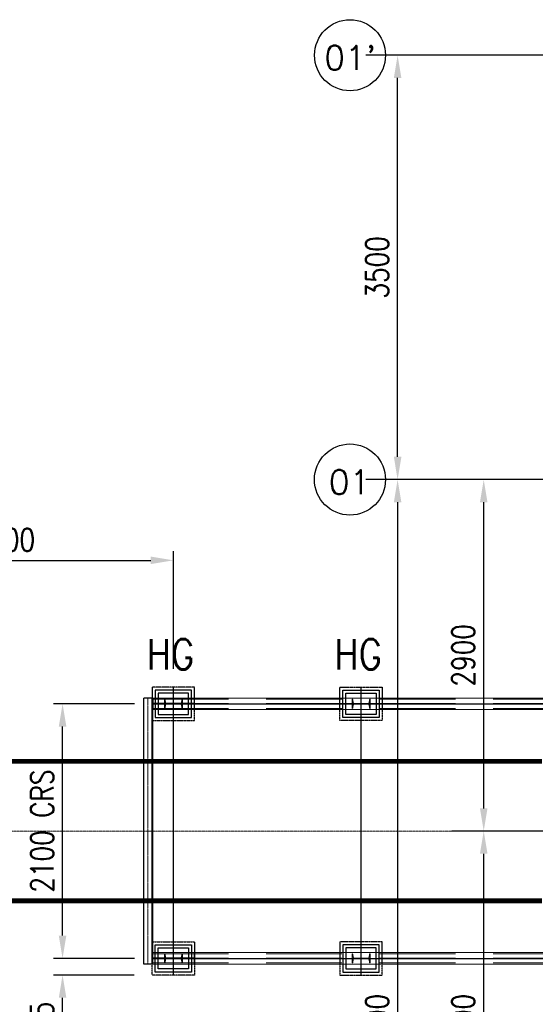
# Model space of a CAD drawing. Header units: inches. Extents: x -204116 to 930598, y -391373 to 256461.
# Tile 132 of 225: x 354702 to 358960, y -204703 to -196581. Entities that reach past the tile are written whole.
import ezdxf
from ezdxf.lldxf.tags import DXFTag

# ---------------------------------------------------------------- set-up
doc = ezdxf.new("R2010")
doc.units = ezdxf.units.IN
doc.header["$LTSCALE"] = 10
doc.header["$MEASUREMENT"] = 0
doc.header["$PDMODE"] = 1
doc.header["$PDSIZE"] = 1000
for name, pattern in [('CENTER', [2, 1.25, -0.25, 0.25, -0.25]), ('HIDDEN', [0.375, 0.25, -0.125]), ('PHANTOM', [2.5, 1.25, -0.25, 0.25, -0.25, 0.25, -0.25]), ('PHANTOM2', [1.25, 0.625, -0.125, 0.125, -0.125, 0.125, -0.125])]:
    doc.linetypes.add(name, pattern=pattern)
doc.layers.get('Defpoints').update_dxf_attribs({"lineweight": 25})
for name, color, linetype, lineweight in [('BEV0002', 1, 'CENTER', 9), ('cen', 2, 'CENTER2', 25), ('CTEXT2', 3, 'Continuous', 25), ('P', 5, 'PHANTOM2', 9), ('TEXT', 3, 'Continuous', 25)]:
    doc.layers.add(name, color=color, linetype=linetype, lineweight=lineweight)
doc.layers.add('FDN', color=8, linetype='PHANTOM')
doc.styles.add('MIC', font='romans.shx', dxfattribs={"width": 0.8})
doc.styles.add('romans', font='romans.shx', dxfattribs={"width": 0.8})
doc.styles.get("Standard").update_dxf_attribs({"font": 'simplex.shx'})
tags = doc.linetypes.add('CENTER2', pattern=[1.125, 0.75, -0.125, 0.125, -0.125]).pattern_tags.tags
tags[10:11] = [DXFTag(74, 4), DXFTag(75, 0), DXFTag(340, '0'), DXFTag(46, 1.0), DXFTag(50, 0.0), DXFTag(44, 0.0), DXFTag(45, 0.0)]
tags[8:9] = [DXFTag(74, 4), DXFTag(75, 0), DXFTag(340, '0'), DXFTag(46, 1.0), DXFTag(50, 0.0), DXFTag(44, 0.0), DXFTag(45, 0.0)]
tags[6:7] = [DXFTag(74, 4), DXFTag(75, 0), DXFTag(340, '0'), DXFTag(46, 1.0), DXFTag(50, 0.0), DXFTag(44, 0.0), DXFTag(45, 0.0)]
tags[4:5] = [DXFTag(74, 4), DXFTag(75, 0), DXFTag(340, '0'), DXFTag(46, 1.0), DXFTag(50, 0.0), DXFTag(44, 0.0), DXFTag(45, 0.0)]
doc.dimstyles.new('1_75', dxfattribs={"dimscale": 75, "dimtxt": 2.5, "dimasz": 2.5, "dimexe": 1, "dimexo": 2, "dimgap": 1, "dimtad": 1, "dimtoh": 1, "dimdec": 0, "dimzin": 9, "dimdsep": 46, "dimtxsty": 'MIC', "dimcen": 2.5, "dimclrd": 1, "dimclre": 1, "dimclrt": 256, "dimadec": 0, "dimazin": 0, "dimtfac": 1, "dimtdec": 0, "dimtmove": 2, "dimatfit": 3, "dimfxl": 1, "dimlwd": -1, "dimlwe": -1, "dimarcsym": 0})

# ---------------------------------------------------------------- blocks, each defined once
blk = doc.blocks.new('TakeUp Plan')
for p, q in [((-5795.1, -1097.5, -6.5), (-5795.1, 1097.5, -2.4)), ((-5720.6, 1097.5, -7), (-5795.1, 1097.5, -2.4)), ((-5720.6, 1097.5, -2.1), (-5720.6, 1002.5, -2.1)), ((-5720.6, -1097.5, -2.1), (-5720.6, -1002.5, -2.1)), ((-5720.6, -1097.5, -2), (-5795.1, -1097.5, -6.5))]:
    blk.add_line(p, q)
at = {"color": 1}
blk.add_line((-3781.3, 1050, -2), (-4217.9, 1050, -2), dxfattribs=at)
at = {"color": 2, "elevation": -2}
for points in [[(-5699.6, 937.5), (-5399.6, 937.5), (-5399.6, 1162.5), (-5699.6, 1162.5)], [(-3849.6, 937.5), (-4149.6, 937.5), (-4149.6, 1162.5), (-3849.6, 1162.5)], [(-5699.6, -937.5), (-5399.6, -937.5), (-5399.6, -1162.5), (-5699.6, -1162.5)], [(-3849.6, -937.5), (-4149.6, -937.5), (-4149.6, -1162.5), (-3849.6, -1162.5)]]:
    blk.add_lwpolyline(points, close=True, dxfattribs=at)
at = {"elevation": -2}
for points in [[(-5674.6, 962.5), (-5424.6, 962.5), (-5424.6, 1137.5), (-5674.6, 1137.5)], [(-3874.6, 962.5), (-4124.6, 962.5), (-4124.6, 1137.5), (-3874.6, 1137.5)], [(-5674.6, -962.5), (-5424.6, -962.5), (-5424.6, -1137.5), (-5674.6, -1137.5)], [(-3874.6, -962.5), (-4124.6, -962.5), (-4124.6, -1137.5), (-3874.6, -1137.5)]]:
    blk.add_lwpolyline(points, close=True, dxfattribs=at)
for points in [[(-5378.6, 1052.1), (-5720.6, 1052.1)], [(-5378.6, 1047.9), (-5720.6, 1047.9)], [(-5378.6, -1047.9), (-5720.6, -1047.9)], [(-5378.6, -1052.1), (-5720.6, -1052.1)]]:
    blk.add_lwpolyline(points, dxfattribs=at)
at = {"layer": 'BEV0002'}
blk.add_line((-5760.1, -1097.5, -6.5), (-5760.1, 1097.5, -2.4), dxfattribs=at)
at = {"layer": 'cen', "linetype": 'CENTER', "ltscale": 500}
for p, q in [((-5549.6, -1187.5, -2), (-5549.6, 1187.5, -2)), ((-3999.6, -1187.5, -2), (-3999.6, 1187.5, -2)), ((-5720.6, 1050, -2), (1175.4, 1050, -2)), ((-5720.6, -1050, -2), (1175.4, -1050, -2))]:
    blk.add_line(p, q, dxfattribs=at)
at = {"layer": 'FDN', "ltscale": 0.03, "elevation": -2}
for points in [[(-5724.6, 912.5), (-5374.6, 912.5), (-5374.6, 1187.5), (-5724.6, 1187.5)], [(-3824.6, 912.5), (-4174.6, 912.5), (-4174.6, 1187.5), (-3824.6, 1187.5)], [(-5724.6, -912.5), (-5374.6, -912.5), (-5374.6, -1187.5), (-5724.6, -1187.5)], [(-3824.6, -912.5), (-4174.6, -912.5), (-4174.6, -1187.5), (-3824.6, -1187.5)]]:
    blk.add_lwpolyline(points, close=True, dxfattribs=at)
at = {"layer": 'P', "color": 0, "linetype": 'Continuous'}
for p, q in [((-5378.6, 1097.5, -2), (-5378.6, 1002.5, -2)), ((-5378.6, -1097.5, -2), (-5378.6, -1002.5, -2))]:
    blk.add_line(p, q, dxfattribs=at)
for points, elevation in [([(-5728.9, 1097.5), (-5728.9, -1097.5)], -6.9), ([(-5720.6, 1097.5), (1171.4, 1097.5)], -2), ([(-5720.6, 1097.5), (-5720.6, -1097.5)], -7), ([(-5720.6, 1002.5), (1171.4, 1002.5)], -2), ([(-5720.6, -1002.5), (1171.4, -1002.5)], -2), ([(-5720.6, -1097.5), (1171.4, -1097.5)], -2)]:
    blk.add_lwpolyline(points, dxfattribs=dict(at, elevation=elevation))
at = {"layer": 'P', "color": 2, "linetype": 'HIDDEN', "ltscale": 250, "elevation": -2}
for points in [[(-5720.6, 1087.5), (829.4, 1087.5)], [(-5720.6, 1052.1), (825.4, 1052.1)], [(-5720.6, 1047.9), (825.4, 1047.9)], [(-5720.6, 1012.5), (829.4, 1012.5)], [(-5720.6, -1012.5), (829.4, -1012.5)], [(-5720.6, -1047.9), (825.4, -1047.9)], [(-5720.6, -1052.1), (825.4, -1052.1)], [(-5720.6, -1087.5), (829.4, -1087.5)]]:
    blk.add_lwpolyline(points, dxfattribs=at)
for points in [[(-5474.6, 1087.5), (-5474.6, 1012.5), (-5476.2, 1012.5, -0.373885), (-5480.7, 1016.4), (-5484, 1039.8, 0.373885), (-5492.9, 1047.5), (-5606.3, 1047.5, 0.373885), (-5615.2, 1039.8), (-5618.5, 1016.4, -0.373885), (-5623, 1012.5), (-5624.6, 1012.5), (-5624.6, 1087.5), (-5623, 1087.5, -0.373885), (-5618.5, 1083.6), (-5615.2, 1060.2, 0.373885), (-5606.3, 1052.5), (-5492.9, 1052.5, 0.373885), (-5484, 1060.2), (-5480.7, 1083.6, -0.373885), (-5476.2, 1087.5)], [(-4074.6, 1087.5), (-4074.6, 1012.5), (-4073, 1012.5, 0.373885), (-4068.5, 1016.4), (-4065.2, 1039.8, -0.373885), (-4056.3, 1047.5), (-3942.9, 1047.5, -0.373885), (-3934, 1039.8), (-3930.7, 1016.4, 0.373885), (-3926.2, 1012.5), (-3924.6, 1012.5), (-3924.6, 1087.5), (-3926.2, 1087.5, 0.373885), (-3930.7, 1083.6), (-3934, 1060.2, -0.373885), (-3942.9, 1052.5), (-4056.3, 1052.5, -0.373885), (-4065.2, 1060.2), (-4068.5, 1083.6, 0.373885), (-4073, 1087.5)], [(-5474.6, -1087.5), (-5474.6, -1012.5), (-5476.2, -1012.5, 0.373885), (-5480.7, -1016.4), (-5484, -1039.8, -0.373885), (-5492.9, -1047.5), (-5606.3, -1047.5, -0.373885), (-5615.2, -1039.8), (-5618.5, -1016.4, 0.373885), (-5623, -1012.5), (-5624.6, -1012.5), (-5624.6, -1087.5), (-5623, -1087.5, 0.373885), (-5618.5, -1083.6), (-5615.2, -1060.2, -0.373885), (-5606.3, -1052.5), (-5492.9, -1052.5, -0.373885), (-5484, -1060.2), (-5480.7, -1083.6, 0.373885), (-5476.2, -1087.5)], [(-4074.6, -1087.5), (-4074.6, -1012.5), (-4073, -1012.5, -0.373885), (-4068.5, -1016.4), (-4065.2, -1039.8, 0.373885), (-4056.3, -1047.5), (-3942.9, -1047.5, 0.373885), (-3934, -1039.8), (-3930.7, -1016.4, -0.373885), (-3926.2, -1012.5), (-3924.6, -1012.5), (-3924.6, -1087.5), (-3926.2, -1087.5, -0.373885), (-3930.7, -1083.6), (-3934, -1060.2, 0.373885), (-3942.9, -1052.5), (-4056.3, -1052.5, 0.373885), (-4065.2, -1060.2), (-4068.5, -1083.6, -0.373885), (-4073, -1087.5)]]:
    blk.add_lwpolyline(points, format="xyb", close=True, dxfattribs=at)
blk = doc.blocks.new('*D387')
at = {"color": 1}
for p, q in [((355646.4, -204461.8), (354981, -204461.8)), ((355056, -205099.3), (355056, -204649.3)), ((355646.4, -205286.8), (354981, -205286.8))]:
    blk.add_line(p, q, dxfattribs=at)
for points in [[(355024.8, -204649.3), (355087.2, -204649.3), (355056, -204461.8)], [(355024.8, -205099.3), (355087.2, -205099.3), (355056, -205286.8)]]:
    blk.add_solid(points, dxfattribs=at)
at = {"layer": 'Defpoints', "color": 0}
for p in [(355056, -204461.8), (355796.4, -204461.8, -2), (355796.4, -205286.8, -2)]:
    blk.add_point(p, dxfattribs=at)
at = {"insert": (354887.3, -204874.3), "char_height": 187.5, "attachment_point": 5, "rotation": 90, "style": 'MIC'}
blk.add_mtext('825', dxfattribs=at)
blk = doc.blocks.new('*D456')
at = {"color": 1, "transparency": 16777216}
for p, q in [((355650.4, -202224.3), (354981, -202224.3)), ((355056, -204136.8), (355056, -202411.8)), ((355650.4, -204324.3), (354981, -204324.3))]:
    blk.add_line(p, q, dxfattribs=at)
for points in [[(355024.8, -202411.8), (355087.2, -202411.8), (355056, -202224.3)], [(355024.8, -204136.8), (355087.2, -204136.8), (355056, -204324.3)]]:
    blk.add_solid(points, dxfattribs=at)
at = {"layer": 'Defpoints', "color": 0, "transparency": 16777216}
for p in [(355056, -202224.3), (355800.4, -202224.3), (355800.4, -204324.3)]:
    blk.add_point(p, dxfattribs=at)
at = {"transparency": 16777216, "insert": (354887.3, -203274.3), "char_height": 187.5, "attachment_point": 5, "rotation": 90, "style": 'MIC'}
blk.add_mtext('2100 CRS', dxfattribs=at)
blk = doc.blocks.new('*D520')
at = {"color": 1}
for p, q in [((360245.8, -196874.1), (357560.4, -196874.1)), ((357822.9, -200186.9), (357822.9, -197061.6)), ((360171, -200374.4), (357560.4, -200374.4))]:
    blk.add_line(p, q, dxfattribs=at)
for points in [[(357791.7, -197061.6), (357854.2, -197061.6), (357822.9, -196874.1)], [(357791.7, -200186.9), (357854.2, -200186.9), (357822.9, -200374.4)]]:
    blk.add_solid(points, dxfattribs=at)
at = {"layer": 'Defpoints', "color": 0}
for p in [(357822.9, -196874.1), (360395.8, -196874.1, -2509178.9), (360321, -200374.4, -2509178.9)]:
    blk.add_point(p, dxfattribs=at)
at = {"insert": (357654.2, -198624.2), "char_height": 187.5, "attachment_point": 5, "rotation": 90, "style": 'MIC'}
blk.add_mtext('3500', dxfattribs=at)
blk = doc.blocks.new('*D521')
at = {"color": 1, "transparency": 16777216}
for p, q in [((360096, -200374.4), (357560.4, -200374.4)), ((357822.9, -200561.9), (357822.9, -209186.8)), ((360221, -209374.3), (357560.4, -209374.3))]:
    blk.add_line(p, q, dxfattribs=at)
for points in [[(357791.7, -200561.9), (357854.2, -200561.9), (357822.9, -200374.4)], [(357791.7, -209186.8), (357854.2, -209186.8), (357822.9, -209374.3)]]:
    blk.add_solid(points, dxfattribs=at)
at = {"layer": 'Defpoints', "color": 0, "transparency": 16777216}
for p in [(360246, -200374.4, -2509178.9), (357822.9, -209374.3), (360371, -209374.3, -2509178.9)]:
    blk.add_point(p, dxfattribs=at)
at = {"transparency": 16777216, "insert": (357654.2, -204874.3), "char_height": 187.5, "attachment_point": 5, "rotation": 90, "style": 'MIC'}
blk.add_mtext('9000', dxfattribs=at)
blk = doc.blocks.new('*D514')
at = {"color": 1, "transparency": 16777216}
for p, q in [((361371, -203274.3), (358271.5, -203274.3)), ((358534, -206286.8), (358534, -203461.8)), ((361371, -206474.3), (358271.5, -206474.3))]:
    blk.add_line(p, q, dxfattribs=at)
for points in [[(358502.8, -203461.8), (358565.3, -203461.8), (358534, -203274.3)], [(358502.8, -206286.8), (358565.3, -206286.8), (358534, -206474.3)]]:
    blk.add_solid(points, dxfattribs=at)
at = {"layer": 'Defpoints', "color": 0, "transparency": 16777216}
for p in [(358534, -203274.3), (361521, -203274.3, -2509173.8), (361521, -206474.3, -2509172)]:
    blk.add_point(p, dxfattribs=at)
at = {"transparency": 16777216, "insert": (358365.3, -204874.3), "char_height": 187.5, "attachment_point": 5, "rotation": 90, "style": 'MIC'}
blk.add_mtext('3200', dxfattribs=at)
blk = doc.blocks.new('*D515')
at = {"color": 1, "transparency": 16777216}
for p, q in [((359224.5, -200374.4), (358271.5, -200374.4)), ((358534, -203086.8), (358534, -200561.9)), ((359224.5, -203274.3), (358271.5, -203274.3))]:
    blk.add_line(p, q, dxfattribs=at)
for points in [[(358502.8, -200561.9), (358565.3, -200561.9), (358534, -200374.4)], [(358502.8, -203086.8), (358565.3, -203086.8), (358534, -203274.3)]]:
    blk.add_solid(points, dxfattribs=at)
at = {"layer": 'Defpoints', "color": 0, "transparency": 16777216}
for p in [(358534, -200374.4), (359374.5, -200374.4), (359374.5, -203274.3, -2509170)]:
    blk.add_point(p, dxfattribs=at)
at = {"transparency": 16777216, "insert": (358365.3, -201824.3), "char_height": 187.5, "attachment_point": 5, "rotation": 90, "style": 'MIC'}
blk.add_mtext('2900', dxfattribs=at)
blk = doc.blocks.new('*D728')
at = {"color": 1}
for p, q in [((353171, -201289.3), (353171, -200965.9)), ((355971.4, -201936.8), (355971.4, -200965.9)), ((353358.5, -201040.9), (355783.9, -201040.9))]:
    blk.add_line(p, q, dxfattribs=at)
for points in [[(353358.5, -201009.6), (353358.5, -201072.1), (353171, -201040.9)], [(355783.9, -201009.6), (355783.9, -201072.1), (355971.4, -201040.9)]]:
    blk.add_solid(points, dxfattribs=at)
at = {"layer": 'Defpoints', "color": 0}
for p in [(355971.4, -201040.9), (353171, -201439.3), (355971.4, -202086.8)]:
    blk.add_point(p, dxfattribs=at)
at = {"insert": (354571.2, -200872.1), "char_height": 187.5, "attachment_point": 5, "style": 'MIC'}
blk.add_mtext('2800', dxfattribs=at)

msp = doc.modelspace()

# ---------------------------------------------------------------- linework, layer by layer
at = {"color": 1, "linetype": 'CENTER', "lineweight": 0, "ltscale": 0.5}
msp.add_line((351425, -203274.3), (540170.7, -203274.3), dxfattribs=at)
at = {"color": 1, "linetype": 'CENTER', "lineweight": 0, "ltscale": 0.5, "const_width": 40}
for points in [[(351425, -202699.3), (359014.4, -202699.3)], [(351425, -203849.3), (359014.4, -203849.3)]]:
    msp.add_lwpolyline(points, dxfattribs=at)
at = {"color": 114}
for centre, radius in [((357429.9, -196874.1, 2509173.7), 293), ((357429.6, -200374.4, 2509173.7), 293.3)]:
    msp.add_circle(centre, radius, dxfattribs=at)

# ---------------------------------------------------------------- block references
msp.add_blockref('TakeUp Plan', (361521, -203274.3))

# ---------------------------------------------------------------- texts
at = {"layer": 'CTEXT2', "width": 0.85}
for p in [(355751.5, -201940), (357301.5, -201940, -2)]:
    msp.add_text('HG', height=250, dxfattribs=at).set_placement(p)
at = {"layer": 'TEXT', "style": 'romans'}
for s, p in [("01'", (357217.4, -196995, 2509173.7)), ('01', (357254.7, -200495.4, 2509173.7))]:
    msp.add_text(s, height=200, dxfattribs=at).set_placement(p)

# ---------------------------------------------------------------- dimensions: what is measured, and where the dimension line sits
for base, p1, p2, override, picture, middle in [((357822.9, -196874.1, 2509173.7), (360321, -200374.4, -5.2), (360395.8, -196874.1, -5.2), {"dimexe": 3.5, "dimfxl": 0.18, "dimarcsym": 1}, '*D520', (357654.2, -198624.2, 2509173.7)), ((357822.9, -209374.3, 2509173.7), (360246, -200374.4, -5.2), (360371, -209374.3, -5.2), {"dimexe": 3.5, "dimfxl": 0.18, "dimarcsym": 1}, '*D521', (357654.2, -204874.3, 2509173.7)), ((358534, -200374.4, 2509173.7), (359374.5, -203274.3, 3.7), (359374.5, -200374.4, 2509173.7), {"dimexe": 3.5, "dimfxl": 0.18, "dimarcsym": 1}, '*D515', (358365.3, -201824.3, 2509173.7)), ((358534, -203274.3, 2509173.7), (361521, -206474.3, 1.7), (361521, -203274.3, -0.1), {"dimexe": 3.5, "dimfxl": 0.18, "dimarcsym": 1}, '*D514', (358365.3, -204874.3, 2509173.7)), ((355056, -204461.8), (355796.4, -205286.8, -2), (355796.4, -204461.8, -2), {"dimfxl": 0.18, "dimarcsym": 1}, '*D387', (354887.3, -204874.3))]:
    dim = msp.add_linear_dim(base=base, p1=p1, p2=p2, angle=90, dimstyle='1_75', override=override)
    dim.commit()
    dim.dimension.update_dxf_attribs({"geometry": picture, "text_midpoint": middle})
dim = msp.add_linear_dim(base=(355971.4, -201040.9), p1=(353171, -201439.3), p2=(355971.4, -202086.8), dimstyle='1_75', override={"dimfxl": 0.18})
dim.commit()
dim.dimension.update_dxf_attribs({"geometry": '*D728', "text_midpoint": (354571.2, -200872.1)})
dim = msp.add_linear_dim(base=(355056, -202224.3, -2), p1=(355800.4, -204324.3, -2), p2=(355800.4, -202224.3, -2), angle=90, text='<> CRS', dimstyle='1_75', override={"dimfxl": 0.18, "dimarcsym": 1})
dim.commit()
dim.dimension.update_dxf_attribs({"geometry": '*D456', "text_midpoint": (354887.3, -203274.3, -2)})

doc.saveas('drawing.dxf')
